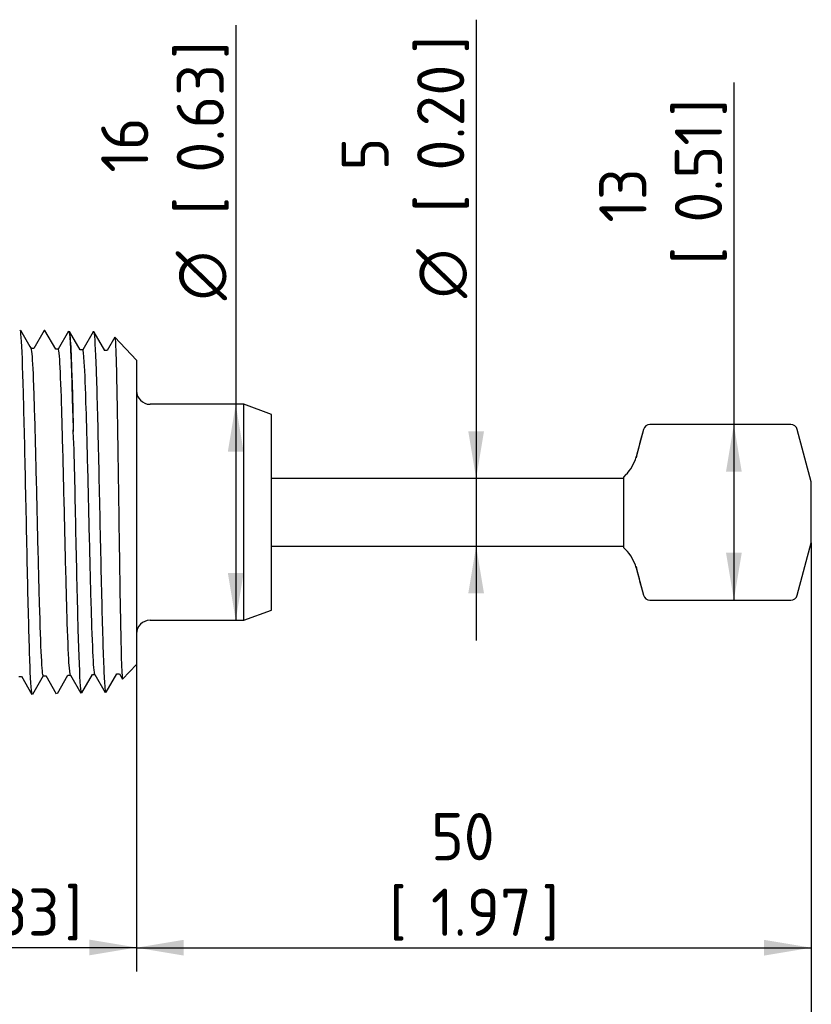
# Paper-space layout 'Sheet2' of a CAD drawing. Header units: millimetres. Extents: x 0 to 296, y -72 to 205.
# Tile 8 of 10: x 157 to 215, y 57 to 130. Entities that reach past the tile are written whole.
import ezdxf
from ezdxf.enums import TextEntityAlignment as Align

# ---------------------------------------------------------------- set-up
doc = ezdxf.new("R2010")
doc.units = ezdxf.units.MM
doc.layers.add('Default', color=7, linetype='Continuous')
doc.layers.add('SRD_NPT', color=7, linetype='Continuous')
doc.styles.add('SEACAD_Solid_Edge_ISO', font='seiso.ttf')
doc.styles.add('SEACAD_Solid_Edge_ISO1_Symbols', font='semeci1.ttf')
doc.dimstyles.new('Rheonics_Publish', dxfattribs={"dimtxt": 3.5, "dimasz": 3.5, "dimexe": 1.75, "dimexo": 0, "dimgap": 0.875, "dimtad": 1, "dimdec": 1, "dimlfac": 1.111111, "dimdsep": 46, "dimtxsty": 'SEACAD_Solid_Edge_ISO', "dimblk1": '_SE_FILLED', "dimblk2": '_SE_FILLED', "dimsah": 1, "dimcen": 1.75, "dimazin": 0, "dimtfac": 0.5, "dimtdec": 3, "dimtmove": 0, "dimatfit": 3, "dimfxl": 1, "dimarcsym": 0})

# ---------------------------------------------------------------- blocks, each defined once
blk = doc.blocks.new('SE4')
at = {"layer": 'SRD_NPT', "color": 7, "linetype": 'Continuous'}
for p, q in [((158.484, 106.739), (157.717, 105.413)), ((158.547, 106.741), (158.482, 106.743)), ((159.351, 105.357), (158.551, 106.741)), ((160.299, 106.694), (159.526, 105.357)), ((161.166, 105.31), (160.377, 106.676)), ((162.112, 106.648), (161.346, 105.321)), ((162.176, 106.648), (162.109, 106.649)), ((162.98, 105.265), (162.19, 106.632)), ((163.722, 106.247), (163.16, 105.275)), ((165.335, 104.56), (163.734, 106.245)), ((157.723, 105.413), (157.525, 105.413)), ((159.538, 105.366), (159.346, 105.366)), ((161.352, 105.321), (161.16, 105.321)), ((163.166, 105.275), (162.974, 105.275)), ((165.335, 104.56), (165.335, 82.004)), ((173.275, 101.282), (166.335, 101.282)), ((173.275, 85.282), (173.275, 101.282)), ((175.335, 100.532), (173.275, 101.282)), ((175.335, 86.032), (175.335, 100.532)), ((202.896, 99.417), (202.353, 97.393)), ((213.813, 99.782), (203.377, 99.782)), ((215.335, 95.532), (214.296, 99.411)), ((202.353, 97.306), (202.353, 97.393)), ((201.435, 95.782), (175.335, 95.782)), ((201.577, 96.048), (201.435, 95.907)), ((201.435, 90.657), (201.435, 95.907)), ((215.335, 91.032), (215.335, 95.532)), ((175.335, 90.782), (201.435, 90.782)), ((201.435, 90.657), (201.577, 90.515)), ((214.296, 87.152), (215.335, 91.032)), ((202.353, 89.171), (202.353, 89.257)), ((202.353, 89.171), (202.896, 87.146)), ((203.377, 86.782), (213.813, 86.782)), ((173.275, 85.282), (175.335, 86.032)), ((166.335, 85.282), (173.275, 85.282)), ((164.307, 80.922), (165.335, 82.004)), ((156.618, 81.126), (156.81, 81.126)), ((156.804, 81.136), (157.577, 79.8)), ((157.654, 79.815), (158.444, 81.183)), ((158.432, 81.172), (158.624, 81.172)), ((158.618, 81.183), (159.391, 79.846)), ((159.47, 79.863), (160.253, 81.22)), ((160.247, 81.22), (160.439, 81.22)), ((160.433, 81.23), (161.205, 79.893)), ((161.282, 79.908), (162.073, 81.277)), ((162.061, 81.267), (162.253, 81.267)), ((162.247, 81.277), (163.02, 79.94)), ((163.096, 79.954), (163.881, 81.314)), ((163.876, 81.314), (164.067, 81.314)), ((164.061, 81.324), (164.294, 80.922))]:
    blk.add_line(p, q, dxfattribs=at)
for centre, radius, start, end in [((183.024, 121.046), 29.904, 208.51523, 211.54031), ((166.335, 102.282), 1, 180, 270), ((277.099, 79.226), 76.902, 164.78253, 166.40177), ((203.377, 99.282), 0.5, 90, 165), ((213.813, 99.282), 0.5, 15, 90), ((199.455, 98.17), 3, 315, 345), ((199.455, 88.394), 3, 15, 45), ((278.588, 107.72), 78.439, 193.6141, 195.2016), ((203.377, 87.282), 0.5, 195, 270), ((213.813, 87.282), 0.5, 270, 345), ((166.335, 84.282), 1, 90, 180)]:
    blk.add_arc(centre, radius, start, end, dxfattribs=at)
for points, knots in [([(156.685, 106.785), (156.712, 106.784), (156.794, 106.239), (156.931, 102.617), (157.095, 95.31), (157.258, 87.364), (157.421, 81.301), (157.529, 79.797), (157.583, 79.798)], [0.68805333, 0.68805333, 0.68805333, 0.68805333, 0.69456895, 0.70759455, 0.72061606, 0.7336335, 0.7466469, 0.75965625, 0.75965625, 0.75965625, 0.75965625]), ([(160.314, 106.696), (160.321, 106.695), (160.345, 106.654), (160.385, 106.349), (160.436, 105.572), (160.486, 104.432), (160.535, 102.969), (160.584, 101.25), (160.617, 99.926), (160.652, 99.267)], [0.974593, 0.974593, 0.974593, 0.974593, 0.97626174, 0.98030125, 0.98430749, 0.98828048, 0.99222023, 0.99612673, 0.99999925, 0.99999925, 0.99999925, 0.99999925]), ([(160.652, 99.267), (160.662, 100.054), (160.643, 100.813), (160.606, 102.202), (160.586, 102.84), (160.528, 104.575), (160.493, 105.458), (160.434, 106.295), (160.415, 106.487), (160.388, 106.64), (160.38, 106.671), (160.372, 106.685)], [0.00000133, 0.00000133, 0.00000133, 0.00000133, 0.00390625, 0.00390625, 0.0078125, 0.0078125, 0.015625, 0.015625, 0.01953125, 0.01953125, 0.02121977, 0.02121977, 0.02121977, 0.02121977]), ([(163.083, 79.942), (163.069, 79.94), (163.056, 79.98), (163.016, 80.239), (162.986, 80.602), (162.93, 81.691), (162.904, 82.395), (162.846, 84.126), (162.817, 85.122), (162.762, 87.334), (162.734, 88.544), (162.648, 92.304), (162.592, 95.042), (162.479, 99.963), (162.422, 102.192), (162.311, 105.413), (162.254, 106.396), (162.191, 106.633), (162.184, 106.647), (162.176, 106.648)], [0.1104379, 0.1104379, 0.1104379, 0.1104379, 0.125, 0.125, 0.15625, 0.15625, 0.1875, 0.1875, 0.21875, 0.21875, 0.25, 0.25, 0.3125, 0.3125, 0.375, 0.375, 0.4375, 0.4375, 0.4459038, 0.4459038, 0.4459038, 0.4459038]), ([(163.73, 106.249), (163.734, 106.244), (163.758, 106.153), (163.802, 105.359), (163.859, 103.213), (163.909, 100.393), (163.959, 97.294), (164.005, 93.982), (164.045, 91.301), (164.086, 88.555), (164.125, 86.134), (164.17, 83.87), (164.222, 81.812), (164.267, 80.957), (164.298, 80.912), (164.302, 80.917)], [0.2757226, 0.2757226, 0.2757226, 0.2757226, 0.2869284, 0.3326282, 0.3781087, 0.4146911, 0.4536037, 0.489592, 0.5245949, 0.5415736, 0.5838724, 0.6136394, 0.6433081, 0.7027222, 0.7127328, 0.7127328, 0.7127328, 0.7127328]), ([(158.432, 81.172), (158.385, 81.173), (158.338, 81.668), (158.244, 83.532), (158.197, 84.902), (158.102, 88.198), (158.055, 90.12), (157.96, 94.067), (157.913, 96.088), (157.819, 99.755), (157.771, 101.397), (157.677, 103.917), (157.63, 104.792), (157.567, 105.305), (157.552, 105.379), (157.537, 105.404)], [0.35592285, 0.35592285, 0.35592285, 0.35592285, 0.36395691, 0.36395691, 0.37200809, 0.37200809, 0.38005927, 0.38005927, 0.38811045, 0.38811045, 0.39616162, 0.39616162, 0.4042128, 0.4042128, 0.40679903, 0.40679903, 0.40679903, 0.40679903]), ([(160.433, 81.23), (160.399, 81.288), (160.365, 81.594), (160.284, 82.889), (160.237, 84.099), (160.142, 87.151), (160.095, 88.989), (160.001, 92.864), (159.953, 94.896), (159.859, 98.679), (159.812, 100.425), (159.717, 103.223), (159.67, 104.271), (159.594, 105.191), (159.566, 105.365), (159.538, 105.366)], [0.24483543, 0.24483543, 0.24483543, 0.24483543, 0.25066916, 0.25066916, 0.25881406, 0.25881406, 0.26695896, 0.26695896, 0.27510386, 0.27510386, 0.28324876, 0.28324876, 0.29139366, 0.29139366, 0.29627997, 0.29627997, 0.29627997, 0.29627997]), ([(162.247, 81.277), (162.223, 81.317), (162.199, 81.486), (162.127, 82.35), (162.08, 83.391), (161.985, 86.171), (161.938, 87.908), (161.843, 91.674), (161.796, 93.698), (161.702, 97.559), (161.654, 99.393), (161.56, 102.438), (161.513, 103.648), (161.427, 105.008), (161.39, 105.32), (161.352, 105.321)], [0.14057119, 0.14057119, 0.14057119, 0.14057119, 0.14478545, 0.14478545, 0.15293035, 0.15293035, 0.16107525, 0.16107525, 0.16922015, 0.16922015, 0.17736505, 0.17736505, 0.18550995, 0.18550995, 0.19204276, 0.19204276, 0.19204276, 0.19204276]), ([(161.269, 79.898), (161.241, 79.898), (161.214, 80.074), (161.131, 81.154), (161.075, 82.638), (160.989, 85.616), (160.961, 86.727), (160.906, 89.125), (160.878, 90.375), (160.82, 92.979), (160.794, 94.282), (160.738, 96.851), (160.708, 98.104), (160.652, 99.266)], [0.7820386, 0.7820386, 0.7820386, 0.7820386, 0.8125, 0.8125, 0.875, 0.875, 0.90625, 0.90625, 0.9375, 0.9375, 0.96875, 0.96875, 0.9999951, 0.9999951, 0.9999951, 0.9999951])]:
    blk.add_open_spline(points, degree=3, knots=knots, dxfattribs=at)
blk = doc.blocks.new('DMBLK18')
at = {"layer": 'Default', "linetype": 'Continuous'}
for points in [[(168.835, 60.452), (168.835, 61.619), (165.335, 61.035)], [(211.835, 60.452), (215.335, 61.035), (211.835, 61.619)]]:
    blk.add_hatch(color=7, dxfattribs=at).paths.add_polyline_path(points)
at = {"layer": 'Default', "color": 7, "linetype": 'Continuous'}
for p, q in [((215.335, 91.032), (215.335, 59.285)), ((165.335, 82.004), (165.335, 59.285)), ((165.335, 61.035), (215.335, 61.035))]:
    blk.add_line(p, q, dxfattribs=at)
at = {"layer": 'Default', "color": 7, "linetype": 'Continuous', "style": 'SEACAD_Solid_Edge_ISO'}
for s, p in [('50', (187.154, 71.01)), ('[', (184.051, 65.41)), (']', (195.347, 65.41)), ('1.97', (187.154, 65.41))]:
    blk.add_text(s, height=3.5, dxfattribs=at).set_placement(p, align=Align.TOP_LEFT)
blk = doc.blocks.new('_SE_FILLED')
at = {"color": 0}
blk.add_line((0, 0), (-1, 0), dxfattribs=at)
blk.add_solid([(0, 0), (-1, -0.1665), (-1, 0.1665), (0, 0)], dxfattribs=at)
blk = doc.blocks.new('DMBLK19')
at = {"layer": 'Default', "linetype": 'Continuous'}
for points in [[(147.835, 60.469), (147.835, 61.635), (144.335, 61.052)], [(161.835, 60.469), (165.335, 61.052), (161.835, 61.635)]]:
    blk.add_hatch(color=7, dxfattribs=at).paths.add_polyline_path(points)
at = {"layer": 'Default', "color": 7, "linetype": 'Continuous'}
for p, q in [((165.335, 82.004), (165.335, 59.302)), ((144.335, 77.582), (144.335, 59.302)), ((144.335, 61.052), (165.335, 61.052))]:
    blk.add_line(p, q, dxfattribs=at)
at = {"layer": 'Default', "color": 7, "linetype": 'Continuous', "style": 'SEACAD_Solid_Edge_ISO'}
for s, p in [('21', (151.494, 71.027)), ('[', (148.392, 65.427)), (']', (160.006, 65.427)), ('0.83', (151.494, 65.427))]:
    blk.add_text(s, height=3.5, dxfattribs=at).set_placement(p, align=Align.TOP_LEFT)
blk = doc.blocks.new('DMBLK21')
at = {"layer": 'Default', "linetype": 'Continuous'}
for points in [[(209.014, 96.282), (210.18, 96.282), (209.597, 99.782)], [(209.014, 90.282), (209.597, 86.782), (210.18, 90.282)]]:
    blk.add_hatch(color=7, dxfattribs=at).paths.add_polyline_path(points)
at = {"layer": 'Default', "color": 7, "linetype": 'Continuous'}
blk.add_line((209.597, 125.111), (209.597, 86.782), dxfattribs=at)
at = {"layer": 'Default', "color": 7, "linetype": 'Continuous', "style": 'SEACAD_Solid_Edge_ISO'}
for s, p in [(']', (205.222, 122.613)), ('0.51', (205.222, 114.738)), ('13', (199.622, 114.738)), ('[', (205.222, 111.636))]:
    blk.add_text(s, height=3.5, rotation=90, dxfattribs=at).set_placement(p, align=Align.TOP_LEFT)
blk = doc.blocks.new('DMBLK22')
at = {"layer": 'Default', "linetype": 'Continuous'}
for points in [[(189.916, 99.282), (190.499, 95.782), (191.083, 99.282)], [(189.916, 87.282), (191.083, 87.282), (190.499, 90.782)]]:
    blk.add_hatch(color=7, dxfattribs=at).paths.add_polyline_path(points)
at = {"layer": 'Default', "color": 7, "linetype": 'Continuous'}
blk.add_line((190.499, 129.766), (190.499, 83.782), dxfattribs=at)
for s, style, p in [(']', 'SEACAD_Solid_Edge_ISO', (186.124, 127.268)), ('0.20', 'SEACAD_Solid_Edge_ISO', (186.124, 118.598)), ('5', 'SEACAD_Solid_Edge_ISO', (180.524, 118.598)), ('[', 'SEACAD_Solid_Edge_ISO', (186.124, 115.496)), ('O', 'SEACAD_Solid_Edge_ISO1_Symbols', (186.124, 109.148))]:
    blk.add_text(s, height=3.5, rotation=90, dxfattribs=dict(at, style=style)).set_placement(p, align=Align.TOP_LEFT)
blk = doc.blocks.new('DMBLK23')
at = {"layer": 'Default', "linetype": 'Continuous'}
for points in [[(172.102, 97.782), (173.269, 97.782), (172.686, 101.282)], [(172.102, 88.782), (172.686, 85.282), (173.269, 88.782)]]:
    blk.add_hatch(color=7, dxfattribs=at).paths.add_polyline_path(points)
at = {"layer": 'Default', "color": 7, "linetype": 'Continuous'}
blk.add_line((172.686, 129.367), (172.686, 85.282), dxfattribs=at)
for s, style, p in [(']', 'SEACAD_Solid_Edge_ISO', (168.311, 126.869)), ('0.63', 'SEACAD_Solid_Edge_ISO', (168.311, 118.437)), ('16', 'SEACAD_Solid_Edge_ISO', (162.711, 118.437)), ('[', 'SEACAD_Solid_Edge_ISO', (168.311, 115.335)), ('O', 'SEACAD_Solid_Edge_ISO1_Symbols', (168.311, 108.988))]:
    blk.add_text(s, height=3.5, rotation=90, dxfattribs=dict(at, style=style)).set_placement(p, align=Align.TOP_LEFT)
blk = doc.blocks.new('DMBLK26')
at = {"layer": 'Default', "linetype": 'Continuous'}
for points in [[(44.985, 45.318), (44.985, 46.485), (41.485, 45.901)], [(211.835, 45.318), (215.335, 45.901), (211.835, 46.485)]]:
    blk.add_hatch(color=7, dxfattribs=at).paths.add_polyline_path(points)
at = {"layer": 'Default', "color": 7, "linetype": 'Continuous'}
for p, q in [((215.335, 91.032), (215.335, 44.151)), ((41.485, 77.482), (41.485, 44.151)), ((41.485, 45.901), (215.335, 45.901))]:
    blk.add_line(p, q, dxfattribs=at)
at = {"layer": 'Default', "color": 7, "linetype": 'Continuous', "style": 'SEACAD_Solid_Edge_ISO'}
for s, p in [('174', (124.91, 55.876)), ('[', (121.808, 50.276)), ('6.84', (124.91, 50.276)), (']', (133.74, 50.276))]:
    blk.add_text(s, height=3.5, dxfattribs=at).set_placement(p, align=Align.TOP_LEFT)

psp = doc.layouts.new('Sheet2')

# ---------------------------------------------------------------- block references
at = {"layer": 'Default'}
psp.add_blockref('SE4', (0, 0), dxfattribs=at)

# ---------------------------------------------------------------- dimensions: what is measured, and where the dimension line sits
at = {"layer": 'Default', "color": 7, "linetype": 'Continuous'}
for base, p1, p2, text, picture, middle in [((172.686, 101.282), (173.275, 101.282), (173.275, 85.282), '\\A1;%%C <> ', 'DMBLK23', (172.686, 107.763)), ((190.499, 95.782), (201.435, 95.782), (201.435, 90.782), '\\A1;%%C <> ', 'DMBLK22', (190.499, 107.923)), ((209.597, 99.782), (213.813, 99.782), (213.813, 86.782), '\\A1;<> ', 'DMBLK21', (209.597, 110.411))]:
    dim = psp.add_linear_dim(base=base, p1=p1, p2=p2, angle=270, text=text, dimstyle='Rheonics_Publish', override={"dimlfac": 1, "dimpost": '\\X'}, dxfattribs=at)
    dim.commit()
    dim.dimension.update_dxf_attribs({"geometry": picture, "text_midpoint": middle, "dimtype": 161})
for base, p1, p2, override, picture, middle in [((215.335, 61.035), (165.335, 82.004), (215.335, 95.532), {"dimlfac": 1, "dimpost": '\\X'}, 'DMBLK18', (190.335, 61.035)), ((215.335, 45.901), (41.485, 77.482), (215.335, 91.032), {"dimdec": 0, "dimlfac": 1, "dimpost": '\\X'}, 'DMBLK26', (128.41, 45.901)), ((165.335, 61.052), (144.335, 77.582), (165.335, 82.004), {"dimlfac": 1, "dimpost": '\\X'}, 'DMBLK19', (154.835, 61.052))]:
    dim = psp.add_linear_dim(base=base, p1=p1, p2=p2, text='\\A1;<> ', dimstyle='Rheonics_Publish', override=override, dxfattribs=at)
    dim.commit()
    dim.dimension.update_dxf_attribs({"geometry": picture, "text_midpoint": middle, "dimtype": 160})

doc.saveas('drawing.dxf')
